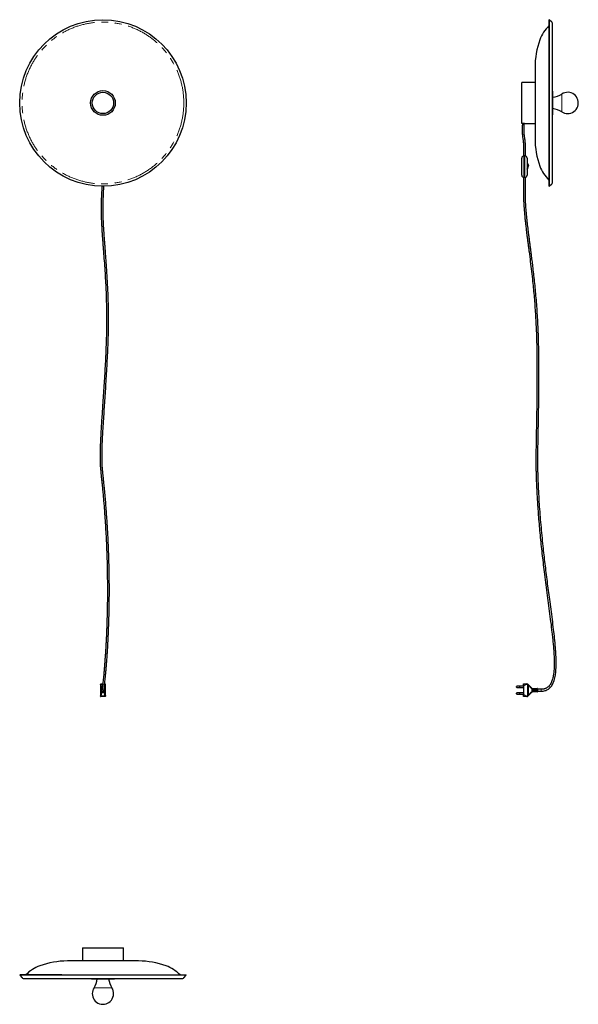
# Model space of a CAD drawing. Header units: millimetres. Extents: x 768 to 2337, y 1067 to 3834.
import ezdxf

# ---------------------------------------------------------------- set-up
doc = ezdxf.new("R2010")
doc.units = ezdxf.units.MM
doc.header["$LTSCALE"] = 15
doc.linetypes.add('PHANTOM', pattern=[12.7, 6.35, -1.27, 1.27, -1.27, 1.27, -1.27])

msp = doc.modelspace()

# ---------------------------------------------------------------- linework, layer by layer
at = {"color": 7, "linetype": 'Continuous', "lineweight": 25}
for p, q in [((2255.6, 3833.8), (2254.7, 3832.7)), ((2254.7, 3832.7), (2254.7, 3802.1)), ((2263.4, 3827.1), (2255.6, 3833.8)), ((2255.6, 3833.8), (2255.6, 3803.1)), ((2264.8, 3375.5), (2264.8, 3824)), ((2254.7, 3802.1), (2254.7, 3366.9)), ((2255.6, 3803.1), (2255.6, 3365.8)), ((2215.8, 3699.8), (2215.8, 3686.7)), ((2215.8, 3686.7), (2215.8, 3499.8)), ((2215.8, 3657.3), (2179, 3657.3)), ((2179, 3542.4), (2179, 3657.3)), ((2266, 3624.3), (2266, 3630.2)), ((2266, 3569.3), (2266, 3624.3)), ((2183, 3542.4), (2179, 3542.4)), ((2180.2, 3542.4), (2180.2, 3541.8)), ((2185.7, 3541.8), (2185.7, 3542.3)), ((2186, 3542.3), (2215.8, 3542.3)), ((2178.5, 3396.8), (2178.5, 3444.8)), ((2183.2, 3450.8), (2183.2, 3450.7)), ((2184.5, 3450.8), (2185.5, 3450.8)), ((2185.5, 3444.3), (2185.5, 3450.8)), ((2185.5, 3397.3), (2185.5, 3444.3)), ((2187.5, 3450.8), (2186.5, 3450.8)), ((2186.5, 3450.8), (2186.5, 3444.3)), ((2186.5, 3444.3), (2186.5, 3397.3)), ((2188.7, 3450.7), (2188.7, 3450.8)), ((2193.5, 3444.8), (2193.5, 3396.8)), ((2194.3, 3428.8), (2193.5, 3428.8)), ((2195.3, 3418.4), (2194.9, 3417.3)), ((2196.7, 3422.5), (2195.3, 3418.4)), ((2183.2, 3390.9), (2183.2, 3390.8)), ((2184.5, 3390.8), (2185.5, 3390.8)), ((2185.5, 3390.8), (2185.5, 3397.3)), ((2186.5, 3397.3), (2186.5, 3390.8)), ((2187.5, 3390.8), (2186.5, 3390.8)), ((2188.7, 3390.8), (2188.7, 3390.9)), ((2254.7, 3366.9), (2255.6, 3365.8)), ((2255.6, 3365.8), (2263.4, 3372.5)), ((994.6, 1965.7), (994.6, 1966.3)), ((994.6, 1965.7), (994.6, 1933.9)), ((994.7, 1965.1), (994.6, 1965.7)), ((995.6, 1967.3), (1001, 1967.3)), ((1006.5, 1967.3), (1007.6, 1967.3)), ((1008.6, 1966.3), (1008.6, 1965.7)), ((1008.6, 1933.9), (1008.6, 1965.7)), ((2195.5, 1966.5), (2196.5, 1965.7)), ((2196.5, 1965.7), (2197.6, 1964.6)), ((2197.6, 1964.6), (2205.5, 1956.3)), ((995.6, 1945.5), (995.6, 1954)), ((996.4, 1954.8), (999.5, 1954.8)), ((1006.9, 1944.8), (996.4, 1944.8)), ((997.6, 1954.8), (997.5, 1955.6)), ((1004.3, 1949.2), (1004.4, 1949.8)), ((1005.1, 1954.8), (1006.9, 1954.8)), ((1005.8, 1955.6), (1005.7, 1954.8)), ((1007.6, 1954), (1007.6, 1945.5)), ((2164, 1959), (2164, 1959.9)), ((2164, 1958.1), (2164, 1959)), ((2164, 1940.5), (2164, 1941.4)), ((2164, 1939.6), (2164, 1940.5)), ((2173, 1960.9), (2165, 1960.9)), ((2165, 1957.1), (2173, 1957.1)), ((2173, 1942.4), (2165, 1942.4)), ((2165, 1938.6), (2173, 1938.6)), ((2183, 1961), (2173, 1961)), ((2173, 1959), (2173, 1961)), ((2173, 1957), (2173, 1959)), ((2173, 1957), (2183, 1957)), ((2183, 1942.5), (2173, 1942.5)), ((2173, 1940.5), (2173, 1942.5)), ((2173, 1938.5), (2173, 1940.5)), ((2173, 1938.5), (2183, 1938.5)), ((2183, 1962.3), (2183, 1937.3)), ((2205.5, 1943.2), (2197.6, 1935)), ((2208.5, 1952.8), (2208.5, 1946.8)), ((2209, 1952.8), (2208.5, 1952.8)), ((2208.5, 1946.8), (2209, 1946.8)), ((2209, 1946.8), (2209, 1952.8)), ((2209.1, 1954.8), (2220.6, 1954.8)), ((2220.6, 1944.8), (2209.1, 1944.8)), ((2209.5, 1952.8), (2209.5, 1946.8)), ((2210, 1952.8), (2209.5, 1952.8)), ((2209.5, 1946.8), (2210, 1946.8)), ((2210, 1946.8), (2210, 1952.8)), ((2210.5, 1952.8), (2210.5, 1946.8)), ((2211, 1952.8), (2210.5, 1952.8)), ((2210.5, 1946.8), (2211, 1946.8)), ((2211, 1946.8), (2211, 1952.8)), ((2211.5, 1952.8), (2211.5, 1946.8)), ((2212, 1952.8), (2211.5, 1952.8)), ((2211.5, 1946.8), (2212, 1946.8)), ((2212, 1946.8), (2212, 1952.8)), ((2212.5, 1952.8), (2212.5, 1946.8)), ((2213, 1952.8), (2212.5, 1952.8)), ((2212.5, 1946.8), (2213, 1946.8)), ((2213, 1946.8), (2213, 1952.8)), ((2213.5, 1952.8), (2213.5, 1946.8)), ((2214, 1952.8), (2213.5, 1952.8)), ((2213.5, 1946.8), (2214, 1946.8)), ((2214, 1946.8), (2214, 1952.8)), ((2214.5, 1952.8), (2214.5, 1946.8)), ((2215, 1952.8), (2214.5, 1952.8)), ((2214.5, 1946.8), (2215, 1946.8)), ((2215, 1946.8), (2215, 1952.8)), ((2215.5, 1952.8), (2215.5, 1946.8)), ((2216, 1952.8), (2215.5, 1952.8)), ((2215.5, 1946.8), (2216, 1946.8)), ((2216, 1946.8), (2216, 1952.8)), ((2216.5, 1952.8), (2216.5, 1946.8)), ((2217, 1952.8), (2216.5, 1952.8)), ((2216.5, 1946.8), (2217, 1946.8)), ((2217, 1946.8), (2217, 1952.8)), ((2217.5, 1952.8), (2217.5, 1946.8)), ((2218, 1952.8), (2217.5, 1952.8)), ((2217.5, 1946.8), (2218, 1946.8)), ((2218, 1946.8), (2218, 1952.8)), ((2219, 1952.8), (2218.5, 1952.8)), ((2218.5, 1952.8), (2218.5, 1946.8)), ((2218.5, 1946.8), (2219, 1946.8)), ((2219, 1946.8), (2219, 1952.8)), ((2220.3, 1953.8), (2220.3, 1945.8)), ((2220.6, 1954.8), (2221.9, 1954.8)), ((2221.9, 1944.8), (2220.6, 1944.8)), ((2221.9, 1954.8), (2222.2, 1954.8)), ((2222.2, 1944.8), (2221.9, 1944.8)), ((2223, 1954), (2223, 1945.5)), ((2233, 1952.5), (2223, 1952.5)), ((2223, 1947), (2233, 1947)), ((994.6, 1933.3), (994.6, 1933.9)), ((1007.6, 1932.3), (995.6, 1932.3)), ((1008.6, 1934.5), (1008.6, 1933.9)), ((1008.6, 1933.9), (1008.6, 1933.3)), ((2196.5, 1933.8), (2195.5, 1933.1)), ((2197.6, 1935), (2196.5, 1933.8)), ((944.1, 1225.8), (944.1, 1189)), ((944.1, 1225.8), (1059.1, 1225.8)), ((1059.1, 1189), (1059.1, 1225.8)), ((952.1, 1189), (901.6, 1189)), ((1101.6, 1189), (952.1, 1189)), ((768.8, 1150.1), (767.6, 1149.2)), ((767.6, 1149.2), (774.4, 1141.4)), ((885.8, 1149.2), (767.6, 1149.2)), ((886.4, 1150.1), (768.8, 1150.1)), ((777.4, 1140), (1225.9, 1140)), ((1235.6, 1149.2), (885.8, 1149.2)), ((971.2, 1138.8), (983.6, 1138.8)), ((983.6, 1138.8), (1032.1, 1138.8)), ((1228.9, 1141.4), (1235.6, 1149.2)), ((1235.6, 1149.2), (1234.5, 1150.1))]:
    msp.add_line(p, q, dxfattribs=at)
at = {"color": 7, "linetype": 'PHANTOM', "lineweight": 18}
for p, q in [((2254.6, 3816.4), (2254.6, 3788)), ((2254.6, 3788), (2254.6, 3383.2)), ((2291, 3620.6), (2291, 3624.8)), ((2291, 3574.7), (2291, 3620.6)), ((2180.2, 3541.8), (2185.7, 3541.8)), ((2185.5, 3450.8), (2186.5, 3450.8)), ((2183.2, 3390.8), (2184.5, 3390.8)), ((2185.5, 3390.8), (2186.5, 3390.8)), ((2187.5, 3390.8), (2188.7, 3390.8)), ((995.6, 1967.3), (995.6, 1966.5)), ((995.6, 1966.5), (995.7, 1965.7)), ((1000.8, 1965.7), (995.7, 1965.7)), ((1007.6, 1965.7), (1006.4, 1965.7)), ((1007.6, 1966.5), (1007.6, 1967.3)), ((1007.6, 1965.7), (1007.6, 1966.5)), ((1008.6, 1965.7), (1008.6, 1965.1)), ((2195.5, 1966.5), (2195, 1965.7)), ((2195, 1965.7), (2195, 1933.9)), ((2195.9, 1965.1), (2195, 1965.7)), ((2197.4, 1963.9), (2195.9, 1965.1)), ((995.2, 1963.9), (995.2, 1935.7)), ((996.4, 1954), (995.6, 1954)), ((995.6, 1945.5), (996.4, 1945.5)), ((996.4, 1954), (996.4, 1954.8)), ((996.4, 1954), (996.4, 1945.5)), ((999.4, 1954), (996.4, 1954)), ((996.4, 1944.8), (996.4, 1945.5)), ((996.4, 1945.5), (1006.9, 1945.5)), ((998.5, 1956.3), (999.7, 1956.3)), ((1004.8, 1943.2), (998.5, 1943.2)), ((998.6, 1955.1), (998.6, 1954.8)), ((998.6, 1944.8), (998.6, 1944.5)), ((1004.6, 1944.5), (1004.6, 1944.8)), ((1006.9, 1954), (1005, 1954)), ((1006.9, 1954), (1006.9, 1954.8)), ((1006.9, 1945.5), (1006.9, 1954)), ((1006.9, 1954), (1007.6, 1954)), ((1006.9, 1944.8), (1006.9, 1945.5)), ((1007.6, 1945.5), (1006.9, 1945.5)), ((1008.1, 1963.9), (1008.1, 1935.7)), ((2165, 1960.9), (2165, 1959)), ((2165, 1959), (2165, 1957.1)), ((2165, 1942.4), (2165, 1940.5)), ((2165, 1940.5), (2165, 1938.6)), ((2197.4, 1963.9), (2197.4, 1935.7)), ((2204.9, 1955.6), (2197.4, 1963.9)), ((2197.4, 1935.7), (2204.9, 1943.9)), ((2207.4, 1955.1), (2207, 1954.2)), ((2207, 1954.2), (2207, 1945.4)), ((2207, 1945.4), (2207.4, 1944.5)), ((2209.1, 1954.8), (2209.1, 1953.8)), ((2220.3, 1953.8), (2209.1, 1953.8)), ((2209.1, 1945.8), (2220.3, 1945.8)), ((2209.1, 1945.8), (2209.1, 1944.8)), ((2221.3, 1954), (2220.3, 1954)), ((2220.3, 1945.5), (2221.3, 1945.5)), ((2221.3, 1954), (2221.9, 1954)), ((2221.3, 1945.5), (2221.3, 1954)), ((2221.9, 1945.5), (2221.3, 1945.5)), ((2221.9, 1954.8), (2221.9, 1954)), ((2221.9, 1954), (2221.9, 1945.5)), ((2222.2, 1954), (2221.9, 1954)), ((2221.9, 1945.5), (2221.9, 1944.8)), ((2221.9, 1945.5), (2222.2, 1945.5)), ((2222.2, 1954.8), (2222.2, 1954)), ((2222.2, 1945.5), (2222.2, 1954)), ((2223, 1954), (2222.2, 1954)), ((2222.2, 1945.5), (2222.2, 1944.8)), ((2222.2, 1945.5), (2223, 1945.5)), ((2233, 1952.5), (2233, 1947)), ((994.6, 1933.9), (994.7, 1934.5)), ((995.7, 1933.8), (995.6, 1933.1)), ((995.6, 1933.1), (995.6, 1932.3)), ((995.7, 1933.8), (1007.6, 1933.8)), ((1007.6, 1933.1), (1007.6, 1933.8)), ((1007.6, 1932.3), (1007.6, 1933.1)), ((2195, 1933.9), (2195.9, 1934.5)), ((2195, 1933.9), (2195.5, 1933.1)), ((2195.9, 1934.5), (2197.4, 1935.7)), ((894.4, 1150.2), (785.1, 1150.2)), ((1218.2, 1150.2), (894.4, 1150.2)), ((976.6, 1113.8), (987.7, 1113.8)), ((987.7, 1113.8), (1026.7, 1113.8))]:
    msp.add_line(p, q, dxfattribs=at)
at = {"color": 7, "linetype": 'PHANTOM', "lineweight": 18, "flags": 128}
for points in [[(2197.6, 1964.6), (2197.6, 1964.5), (2197.6, 1964.5), (2197.6, 1964.4), (2197.6, 1964.3), (2197.6, 1964.2), (2197.5, 1964.1), (2197.4, 1964), (2197.4, 1963.9)], [(2197.4, 1935.7), (2197.4, 1935.6), (2197.5, 1935.5), (2197.6, 1935.4), (2197.6, 1935.3), (2197.6, 1935.2), (2197.6, 1935.1), (2197.6, 1935), (2197.6, 1935)]]:
    msp.add_lwpolyline(points, dxfattribs=at)
at = {"color": 7, "linetype": 'Continuous', "lineweight": 25}
for radius in [234, 34.7, 30]:
    msp.add_circle((1001.6, 3599.8), radius, dxfattribs=at)
at = {"color": 7, "linetype": 'PHANTOM', "lineweight": 18}
msp.add_circle((1001.6, 3599.8), 227.3, dxfattribs=at)
at = {"color": 7, "linetype": 'Continuous', "lineweight": 25}
for centre, radius, start, end in [((2260.8, 3824), 4, 0, 49), ((2328.1, 3741.4), 105, 134.4221, 159.9877), ((2442.3, 3699.8), 226.5, 159.9877, 180), ((2261.7, 3630.2), 4.3, 0, 44.5389), ((2259.5, 3672.7), 57.3, 276.5126, 303.3518), ((2307.5, 3599.8), 30, 270, 123.3518), ((2261.7, 3569.3), 4.3, 315.4611, 0), ((2259.5, 3526.9), 57.3, 56.6482, 83.4874), ((2307.5, 3599.8), 30, 236.6482, 270), ((2442.3, 3499.8), 226.5, 180, 200.0123), ((2184.5, 3444.8), 6, 90, 180), ((2187.5, 3444.8), 6, 0, 90), ((2328.1, 3458.2), 105, 200.0123, 225.5779), ((2184.5, 3396.8), 6, 180, 270), ((2187.5, 3396.8), 6, 270, 0), ((2260.8, 3375.5), 4, 311, 0), ((2192.9, 1962.3), 5, 57.807, 90), ((996.4, 1954), 0.75, 90, 180), ((996.4, 1945.5), 0.75, 180, 270), ((1001.6, 1949.8), 2.75, 163.7138, 343.7475), ((1006.9, 1954), 0.75, 0, 90), ((1006.9, 1945.5), 0.75, 270, 0), ((2165, 1959.9), 1, 90, 180), ((2165, 1958.1), 1, 180, 270), ((2165, 1941.4), 1, 90, 180), ((2165, 1939.6), 1, 180, 270), ((2209.1, 1959.8), 5, 249.1954, 270), ((2209.1, 1939.8), 5, 90, 110.8046), ((2222.2, 1954), 0.75, 0, 90), ((2222.2, 1945.5), 0.75, 270, 0), ((2192.9, 1937.3), 5, 270, 302.193), ((860.1, 1076.7), 105, 110.0123, 135.5779), ((901.6, 962.5), 226.5, 90, 110.0123), ((1101.6, 962.5), 226.5, 69.9877, 90), ((1143.2, 1076.7), 105, 44.4221, 69.9877), ((777.4, 1144), 4, 221, 270), ((971.2, 1143.1), 4.3, 225.4611, 270), ((928.7, 1145.3), 57.3, 326.6482, 353.4874), ((1074.6, 1145.3), 57.3, 186.5126, 213.3518), ((1032.1, 1143.1), 4.3, 270, 314.5389), ((1225.9, 1144), 4, 270, 319), ((1001.6, 1097.3), 30, 146.6482, 180), ((1001.6, 1097.3), 30, 180, 33.3518)]:
    msp.add_arc(centre, radius, start, end, dxfattribs=at)
at = {"color": 7, "linetype": 'PHANTOM', "lineweight": 18}
for centre, radius, start, end in [((995.6, 1965.6), 0.933, 85.6372, 174.8426), ((995.7, 1964.7), 1.05, 90.4367, 159.9454), ((996.4, 1963.3), 1.35, 103.5361, 152.7185), ((1006.9, 1963.3), 1.35, 27.2815, 76.4639), ((1007.7, 1965.6), 0.933, 5.1574, 94.3628), ((1007.6, 1964.7), 1.05, 20.0546, 89.5633), ((2192.9, 1962.3), 4, 57.807, 90), ((2194.9, 1966.4), 1.67, 307.2479, 337.6091), ((998.5, 1955.3), 0.976, 86.4439, 163.2456), ((998.5, 1944.2), 0.976, 196.7544, 273.5561), ((998.6, 1954.1), 1.02, 89.4868, 137.0105), ((998.6, 1945.5), 1.03, 223.0675, 270.4352), ((1004.7, 1945.5), 1.02, 269.4868, 317.0105), ((1004.8, 1944.2), 0.976, 266.4439, 343.2456), ((1004.7, 1954.1), 0.992, 42.6807, 64.9506), ((1005, 1955.5), 0.797, 12.3427, 70.1088), ((2202.8, 1958.1), 3.24, 309.9531, 326.4473), ((2202.8, 1941.5), 3.24, 33.5527, 50.0469), ((2209.1, 1959.8), 6, 249.1954, 270), ((2209.1, 1939.8), 6, 90, 110.8046), ((2222, 1954.1), 0.705, 94.4019, 183.8113), ((2222, 1945.5), 0.705, 176.1887, 265.5981), ((995.6, 1934), 0.933, 185.1574, 274.3628), ((995.7, 1934.9), 1.05, 200.0546, 269.5633), ((996.4, 1936.3), 1.35, 207.2815, 256.4639), ((1006.9, 1936.3), 1.35, 283.5361, 332.7185), ((1007.6, 1934.9), 1.05, 270.4367, 339.9454), ((1007.7, 1934), 0.933, 265.6372, 354.8426), ((2192.9, 1937.3), 4, 270, 302.193), ((2194.9, 1933.2), 1.67, 22.3909, 52.7521)]:
    msp.add_arc(centre, radius, start, end, dxfattribs=at)
for centre, major_axis, ratio, start_param, end_param in [((999.6, 1965.8), (5, 0), 0.833333, 3.331344, 3.63155), ((999.6, 1966.5), (0, 4.17), 0.96, 1.760548, 2.060754), ((977.1, 1954), (0, 22.4), 0.96, 4.814765, 5.202346), ((1026.1, 1954), (0, 22.4), 0.96, 1.080839, 1.23796), ((1003.6, 1966.5), (0, 4.17), 0.96, 4.222432, 4.522637), ((1003.6, 1965.8), (5, 0), 0.833333, 5.793228, 6.093434), ((977.1, 1953.3), (0, 22.4), 0.915349, 4.814765, 5.202346), ((977.1, 1946.2), (0, 22.4), 0.915349, 4.222432, 4.610013), ((977.1, 1945.5), (0, 22.4), 0.96, 4.222432, 4.610013), ((1026.1, 1945.5), (0, 22.4), 0.96, 1.673172, 2.060754), ((1026.1, 1953.3), (0, 22.4), 0.915349, 1.080839, 1.468421), ((1026.1, 1946.2), (0, 22.4), 0.915349, 1.673172, 2.060754), ((999.6, 1933.7), (5, 0), 0.833333, 2.651635, 2.951841), ((999.6, 1933), (0, 4.17), 0.96, 1.080839, 1.381045), ((1003.6, 1933), (0, 4.17), 0.96, 4.902141, 5.202346), ((1003.6, 1933.7), (5, 0), 0.833333, 0.189752, 0.489957)]:
    msp.add_ellipse(centre, major_axis=major_axis, ratio=ratio, start_param=start_param, end_param=end_param, dxfattribs=at)
at = {"color": 7, "linetype": 'Continuous', "lineweight": 25}
for centre, start_param, end_param in [((2219.8, 1953.8), 4.712389, 4.965069), ((2219.8, 1945.8), 4.459709, 4.712389)]:
    msp.add_ellipse(centre, major_axis=(0, 1), ratio=0.57735, start_param=start_param, end_param=end_param, dxfattribs=at)
for points, knots in [([(2180.2, 3541.8), (2180.2, 3539.6), (2180.2, 3535.8), (2180.1, 3530.8), (2180, 3527), (2179.9, 3524.1), (2179.9, 3521.1), (2179.9, 3517.4), (2180.1, 3513), (2180.5, 3508.5), (2181.1, 3504.3), (2181.6, 3500.4), (2182.1, 3496.3), (2182.7, 3491.9), (2183.2, 3487), (2183.5, 3482.4), (2183.7, 3478.1), (2183.8, 3474.6), (2183.7, 3471.8), (2183.7, 3469.7), (2183.6, 3467.4), (2183.5, 3465.3), (2183.5, 3463.4), (2183.4, 3461.5), (2183.4, 3459.3), (2183.3, 3456.8), (2183.3, 3453.9), (2183.3, 3451.9), (2183.2, 3450.8)], [0, 0, 0, 0, 0.071279, 0.124397, 0.164742, 0.195736, 0.219824, 0.266143, 0.316959, 0.364853, 0.413301, 0.455492, 0.496313, 0.54775, 0.604578, 0.655562, 0.700851, 0.745471, 0.769668, 0.793414, 0.816843, 0.843676, 0.861262, 0.881646, 0.905195, 0.932369, 0.963738, 1, 1, 1, 1]), ([(2186, 3542.3), (2186, 3542.3), (2186, 3542.3), (2185.7, 3542.3), (2185.2, 3542.3), (2184.3, 3542.4), (2183.5, 3542.4), (2183.1, 3542.4), (2183, 3542.4)], [0, 0, 0, 0, 0.073693, 0.288035, 0.502485, 0.717189, 0.931898, 1, 1, 1, 1]), ([(2188.7, 3450.8), (2188.8, 3453.4), (2188.8, 3457.7), (2189, 3463.6), (2189.1, 3468.3), (2189.3, 3472.6), (2189.2, 3477.2), (2189, 3482.6), (2188.6, 3488.7), (2187.9, 3495.2), (2187, 3501.8), (2186.1, 3508.4), (2185.5, 3513.7), (2185.4, 3517.7), (2185.4, 3520.6), (2185.4, 3523.3), (2185.5, 3525.9), (2185.6, 3528.7), (2185.6, 3532.2), (2185.7, 3536.6), (2185.7, 3539.9), (2185.7, 3541.8)], [0, 0, 0, 0, 0.084485, 0.142647, 0.19241, 0.239946, 0.284223, 0.345195, 0.415433, 0.485101, 0.561342, 0.634734, 0.703614, 0.736552, 0.767863, 0.799535, 0.823585, 0.853661, 0.891381, 0.939075, 1, 1, 1, 1]), ([(2193.5, 3413.5), (2193.6, 3413.6), (2193.8, 3413.8), (2194, 3414.2), (2194.1, 3414.5), (2194.2, 3414.7), (2194.2, 3414.8), (2194.2, 3414.9), (2194.2, 3414.9), (2194.2, 3414.9), (2194.2, 3414.9), (2194.2, 3414.9), (2194.2, 3414.9), (2194.2, 3414.9), (2194.2, 3414.9), (2194.2, 3414.9)], [0, 0, 0, 0, 0.250312, 0.472098, 0.641128, 0.753286, 0.811124, 0.82403, 0.828003, 0.831015, 0.834971, 0.842313, 0.862306, 0.975149, 1, 1, 1, 1]), ([(2194.9, 3417.3), (2194.9, 3417.3), (2194.8, 3417), (2194.6, 3416.4), (2194.5, 3415.9), (2194.4, 3415.4), (2194.3, 3415.1), (2194.2, 3414.9), (2194.2, 3414.9), (2194.2, 3414.9)], [0, 0, 0, 0, 0.016706, 0.279034, 0.502411, 0.529155, 0.762915, 0.989694, 1, 1, 1, 1]), ([(2197.2, 3425.3), (2197.2, 3425.3), (2197.2, 3425.3), (2197.2, 3425.3), (2197.2, 3425.3), (2197.2, 3425.4), (2197.2, 3425.4), (2197.3, 3425.4), (2197.3, 3425.5), (2197.3, 3425.6), (2197.3, 3425.9), (2197.2, 3426.5), (2197, 3427.2), (2196.5, 3427.9), (2195.8, 3428.4), (2195, 3428.7), (2194.5, 3428.7), (2194.3, 3428.7)], [0, 0, 0, 0, 0.019223, 0.054233, 0.075283, 0.07955, 0.081553, 0.083991, 0.090893, 0.12032, 0.166131, 0.25785, 0.417839, 0.562908, 0.711794, 0.874971, 1, 1, 1, 1]), ([(2197.2, 3425.3), (2197.2, 3425.3), (2197.2, 3425.4), (2197.2, 3425), (2197.1, 3424.3), (2196.9, 3423.5), (2196.8, 3422.9), (2196.7, 3422.5)], [0, 0, 0, 0, 0.180887, 0.370709, 0.571467, 0.784025, 1, 1, 1, 1]), ([(2183.2, 3390.8), (2183.2, 3387.7), (2183.2, 3381.9), (2183.2, 3373.6), (2183.2, 3366.2), (2183.3, 3359.5), (2183.3, 3352.9), (2183.3, 3346.3), (2183.4, 3339.7), (2183.6, 3332.2), (2183.9, 3323.6), (2184.4, 3313.8), (2185.1, 3302.3), (2186.2, 3289.3), (2187.5, 3274.9), (2189, 3261.4), (2190.5, 3248.8), (2191.9, 3237.2), (2193.3, 3226), (2194.7, 3215.1), (2196.2, 3203.9), (2197.7, 3192.7), (2199.9, 3176.1), (2202.7, 3154), (2206.1, 3126.3), (2209, 3100.2), (2211.5, 3075.9), (2213.5, 3053.3), (2215.4, 3030.3), (2217, 3006.9), (2218.3, 2983.2), (2219.4, 2958.9), (2220.2, 2934), (2220.8, 2908.3), (2221.2, 2881.7), (2221.4, 2854.4), (2221.4, 2826.7), (2221.2, 2798.9), (2221, 2771.2), (2220.6, 2745.8), (2220.2, 2722.7), (2219.9, 2701.6), (2219.5, 2680.7), (2219.1, 2661.8), (2218.8, 2645.1), (2218.6, 2630.8), (2218.5, 2617.5), (2218.4, 2604.8), (2218.3, 2592.7), (2218.4, 2581), (2218.5, 2569.9), (2218.8, 2558.9), (2219.1, 2547.7), (2219.5, 2535.7), (2220.2, 2521.2), (2221, 2504.1), (2222.1, 2484.3), (2223.5, 2463.6), (2225.7, 2432.6), (2229.3, 2391.5), (2234.6, 2340.4), (2239.8, 2296.6), (2244.4, 2260.1), (2248.2, 2230.8), (2252.1, 2201.5), (2256, 2172.1), (2259.9, 2142.2), (2262.9, 2116.9), (2265.2, 2096.4), (2266.7, 2080.9), (2268, 2065.3), (2269.1, 2049.7), (2269.7, 2034.4), (2269.7, 2022), (2269.4, 2012.4), (2269, 2005.7), (2268.4, 1999.3), (2267.6, 1993.3), (2266.6, 1987.2), (2265.2, 1981.4), (2263.5, 1976), (2261.4, 1970.9), (2258.8, 1966.1), (2255.4, 1961.6), (2251.9, 1958.4), (2248.8, 1956.3), (2246.2, 1955), (2243.3, 1953.9), (2240.1, 1953.1), (2236.7, 1952.6), (2234.3, 1952.6), (2233, 1952.5)], [0, 0, 0, 0, 0.006288, 0.011913, 0.016962, 0.021518, 0.025657, 0.030563, 0.035016, 0.039144, 0.046052, 0.052711, 0.059185, 0.069623, 0.079519, 0.088838, 0.097531, 0.105549, 0.112837, 0.120585, 0.128264, 0.136006, 0.143809, 0.162627, 0.181773, 0.201247, 0.216461, 0.231953, 0.247717, 0.263745, 0.280019, 0.296519, 0.313442, 0.331091, 0.349344, 0.368057, 0.38706, 0.406174, 0.42521, 0.443934, 0.458264, 0.472766, 0.487188, 0.501206, 0.511683, 0.521484, 0.530561, 0.538913, 0.547452, 0.555321, 0.562894, 0.57031, 0.577899, 0.586085, 0.594945, 0.607827, 0.621431, 0.635771, 0.650402, 0.685373, 0.720511, 0.755734, 0.775831, 0.795931, 0.816156, 0.836401, 0.856901, 0.877956, 0.888581, 0.89924, 0.909972, 0.920685, 0.931257, 0.941467, 0.946282, 0.950886, 0.955273, 0.959438, 0.9635, 0.967985, 0.971588, 0.975322, 0.979131, 0.982989, 0.986844, 0.988784, 0.990774, 0.992849, 0.995052, 0.997422, 1, 1, 1, 1]), ([(2233, 1947), (2235, 1947.1), (2238.9, 1947.2), (2244.4, 1948.4), (2249.3, 1950.3), (2253.7, 1952.8), (2257.8, 1956.1), (2261.4, 1960.2), (2264.5, 1965), (2267.4, 1970.8), (2269.8, 1977.5), (2271.7, 1984.8), (2273, 1991.8), (2273.9, 1998.4), (2274.4, 2004.3), (2274.8, 2009.5), (2275, 2015.1), (2275.2, 2021.6), (2275.2, 2029.7), (2275, 2038.7), (2274.6, 2048.6), (2274, 2059.2), (2272.8, 2075), (2270.9, 2095.5), (2267.9, 2121.8), (2264.6, 2148.9), (2260.9, 2177.1), (2256.2, 2212.6), (2250.5, 2255.2), (2244.3, 2305), (2239.4, 2348), (2235.6, 2384.4), (2232.9, 2414.1), (2230.4, 2443.6), (2228.3, 2472.7), (2226.9, 2496.4), (2226, 2514.4), (2225.4, 2526.9), (2225, 2538.4), (2224.6, 2549.1), (2224.3, 2559.4), (2224, 2569.5), (2223.9, 2580.1), (2223.8, 2591.7), (2223.9, 2604.4), (2224, 2618.2), (2224.1, 2632.8), (2224.4, 2648.3), (2224.7, 2664.5), (2225, 2681.7), (2225.4, 2702), (2225.8, 2725.3), (2226.2, 2751.3), (2226.5, 2777.5), (2226.8, 2805.1), (2226.9, 2833.7), (2226.8, 2863.4), (2226.6, 2892.7), (2226.1, 2921.5), (2225.3, 2949.8), (2224.2, 2977), (2222.7, 3003.1), (2221.1, 3028), (2219.1, 3052), (2217, 3075.3), (2214.8, 3097.9), (2212.3, 3119.9), (2210.3, 3137), (2208.8, 3149.4), (2207.8, 3157.5), (2206.7, 3165.7), (2205.6, 3174.5), (2204.4, 3184.1), (2203, 3194.6), (2201.5, 3205.9), (2199.9, 3218.1), (2198.1, 3232.2), (2196.1, 3248.4), (2193.9, 3266.7), (2192, 3285.9), (2190.7, 3301.4), (2189.9, 3313), (2189.5, 3320.3), (2189.2, 3327.8), (2189, 3335.6), (2188.9, 3342.9), (2188.8, 3349.8), (2188.8, 3356.4), (2188.7, 3363.6), (2188.7, 3371.8), (2188.7, 3380.9), (2188.7, 3387.4), (2188.7, 3390.8)], [0, 0, 0, 0, 0.0041181, 0.0078615, 0.0113371, 0.0147685, 0.018284, 0.0219524, 0.0258455, 0.0300297, 0.0352298, 0.0404317, 0.0453443, 0.0498802, 0.0539576, 0.057506, 0.0604999, 0.0654133, 0.0709077, 0.0770138, 0.08376, 0.0911335, 0.0986526, 0.1161826, 0.1331589, 0.152554, 0.1719037, 0.1911655, 0.2253869, 0.2594592, 0.293439, 0.3137524, 0.33406, 0.3542894, 0.3741941, 0.3936748, 0.4027649, 0.4112411, 0.419124, 0.4264334, 0.4332735, 0.4400979, 0.4472468, 0.4549119, 0.463668, 0.4730832, 0.4830779, 0.4935167, 0.5045362, 0.5162662, 0.5285331, 0.5459857, 0.5638079, 0.581722, 0.5994855, 0.6201673, 0.6401981, 0.6600861, 0.6797801, 0.6990644, 0.717734, 0.7352841, 0.7522303, 0.7686054, 0.7844952, 0.7999319, 0.8149285, 0.8294974, 0.8350952, 0.8406308, 0.8461111, 0.8520325, 0.8586825, 0.8658749, 0.8736723, 0.8820234, 0.8908774, 0.9027964, 0.9153609, 0.928497, 0.9421505, 0.9470758, 0.9520639, 0.9571198, 0.9623472, 0.9679859, 0.9720334, 0.9764632, 0.9813698, 0.9868542, 0.9930255, 1, 1, 1, 1]), ([(998.6, 3365.9), (998.5, 3363.8), (998.4, 3359.7), (998.1, 3353.3), (997.8, 3346.8), (997.5, 3340.3), (997.1, 3332.8), (996.7, 3324.2), (996.4, 3314.5), (996.3, 3303.1), (996.4, 3290.2), (996.9, 3275.9), (997.5, 3262.4), (998.2, 3249.9), (998.9, 3238.3), (999.7, 3227.2), (1000.5, 3216.3), (1001.3, 3205.2), (1002.2, 3194.1), (1003.4, 3177.7), (1005.1, 3155.9), (1007.1, 3128.4), (1008.7, 3101.5), (1010, 3074.9), (1011, 3048.8), (1011.6, 3022.2), (1011.9, 2995), (1011.7, 2967.2), (1011.1, 2940.1), (1010.2, 2913.4), (1009.1, 2887.2), (1007.7, 2860.4), (1006.1, 2833.1), (1004.4, 2805.5), (1002.6, 2778.1), (1001, 2752.9), (999.4, 2730), (998, 2709.2), (996.7, 2688.4), (995.6, 2669.4), (994.7, 2652.5), (994.1, 2637.8), (993.7, 2624.1), (993.5, 2611.5), (993.5, 2600), (993.8, 2589.4), (994.2, 2579.4), (994.9, 2569.8), (995.8, 2560.3), (996.8, 2550.7), (997.9, 2540.6), (999.1, 2528.9), (1000.5, 2515.5), (1001.9, 2500.4), (1003.3, 2484.7), (1004.6, 2468.4), (1006.8, 2440.5), (1009.4, 2401.2), (1011.9, 2350.7), (1013.2, 2308.7), (1013.8, 2275.4), (1014.1, 2250.6), (1014.2, 2225.8), (1014, 2200.9), (1013.6, 2175.9), (1013, 2150.5), (1012.3, 2128.9), (1011.6, 2111.1), (1011, 2097.6), (1010.3, 2084.2), (1009.6, 2071.1), (1008.8, 2058.5), (1008, 2046.5), (1007.3, 2037.2), (1006.9, 2030.7), (1006.6, 2027), (1006.3, 2024), (1006.1, 2021.3), (1005.9, 2018.2), (1005.6, 2014.3), (1005.1, 2009.3), (1004.6, 2003.3), (1004, 1996.4), (1003.3, 1988.8), (1002.4, 1980.6), (1001.7, 1973.6), (1001.1, 1968.2), (1000.7, 1964.3), (1000.2, 1960.6), (999.8, 1957.3), (999.5, 1954.4), (999.2, 1952.5), (999.1, 1951.3), (999, 1950.7), (999, 1950.6), (999, 1950.6)], [0, 0, 0, 0, 0.004367, 0.008525, 0.013455, 0.017934, 0.022088, 0.029043, 0.035752, 0.042277, 0.052799, 0.062782, 0.072191, 0.08098, 0.089099, 0.096495, 0.104328, 0.11204, 0.119813, 0.127647, 0.146536, 0.16575, 0.185282, 0.203102, 0.221296, 0.239857, 0.258765, 0.277994, 0.297646, 0.315245, 0.333469, 0.352181, 0.371216, 0.390402, 0.409557, 0.428461, 0.442808, 0.457337, 0.471885, 0.486158, 0.496949, 0.507153, 0.51665, 0.525429, 0.533357, 0.540639, 0.547516, 0.554183, 0.560718, 0.567318, 0.574291, 0.581788, 0.591832, 0.602337, 0.613311, 0.624768, 0.636509, 0.671616, 0.706887, 0.742242, 0.75954, 0.77684, 0.794168, 0.81159, 0.829023, 0.84665, 0.864983, 0.874355, 0.883817, 0.893284, 0.902444, 0.911231, 0.91962, 0.927574, 0.930597, 0.933145, 0.935234, 0.936887, 0.938847, 0.941608, 0.945119, 0.949311, 0.95413, 0.959575, 0.96549, 0.971695, 0.974858, 0.978045, 0.981263, 0.984542, 0.987947, 0.991589, 0.994228, 0.997101, 1, 1, 1, 1]), ([(1004.3, 1949), (1004.3, 1949.1), (1004.3, 1949.2), (1004.4, 1950.1), (1004.6, 1951.3), (1004.8, 1953), (1005.1, 1954.9), (1005.4, 1957.2), (1005.7, 1959.7), (1006.1, 1963.4), (1006.7, 1968.4), (1007.4, 1975.2), (1008.1, 1982.4), (1008.9, 1989.8), (1009.5, 1996.9), (1010.1, 2003.4), (1010.6, 2009.1), (1011.1, 2014.1), (1011.4, 2018.5), (1011.7, 2022.6), (1012.1, 2027.3), (1012.6, 2033.3), (1013.1, 2041.2), (1013.8, 2050.3), (1014.4, 2060.4), (1015.1, 2071.1), (1016, 2086.7), (1016.9, 2106.8), (1018, 2132.8), (1018.8, 2159.9), (1019.3, 2188.1), (1019.7, 2223.3), (1019.6, 2265.5), (1018.6, 2314.8), (1017.1, 2354.6), (1015.7, 2385), (1014.5, 2406), (1013.2, 2427), (1011.7, 2447.8), (1010.2, 2468.4), (1008.5, 2488.7), (1006.9, 2506.3), (1005.4, 2521.1), (1004.2, 2533), (1003.1, 2544), (1002, 2554.4), (1000.9, 2564.4), (1000, 2574.6), (999.4, 2585.4), (999.1, 2597.2), (999, 2610.1), (999.2, 2624.1), (999.6, 2638.9), (1000.3, 2654.5), (1001.2, 2670.9), (1002.2, 2688.2), (1003.5, 2708.6), (1005, 2731.8), (1006.8, 2757.7), (1008.5, 2783.6), (1010.3, 2810.9), (1012, 2839.1), (1013.6, 2868.4), (1015, 2897.3), (1016.2, 2925.8), (1017, 2953.7), (1017.3, 2980.5), (1017.3, 3006.2), (1017, 3030.8), (1016.3, 3054.5), (1015.4, 3077.5), (1014.3, 3099.8), (1013, 3121.5), (1011.9, 3138.4), (1011, 3150.7), (1010.4, 3158.7), (1009.8, 3166.9), (1009.1, 3175.7), (1008.4, 3185.3), (1007.6, 3195.8), (1006.7, 3207.1), (1005.8, 3219.2), (1004.8, 3233.3), (1003.7, 3249.4), (1002.7, 3267.5), (1002, 3286.6), (1001.8, 3301.9), (1001.9, 3313.4), (1002.1, 3320.6), (1002.4, 3328), (1002.7, 3335.8), (1003.1, 3343.1), (1003.5, 3350), (1003.8, 3356.5), (1004, 3361.9), (1004, 3365.1), (1004.1, 3365.8)], [0, 0, 0, 0, 0.0033701, 0.0064317, 0.0092549, 0.0119035, 0.014433, 0.0168887, 0.0193057, 0.0217092, 0.0265309, 0.0314148, 0.0369213, 0.0422447, 0.0472417, 0.0518024, 0.0558325, 0.0592177, 0.0622679, 0.0650582, 0.0675869, 0.0721776, 0.0776075, 0.0839271, 0.0911594, 0.0986876, 0.1062097, 0.1237547, 0.1408089, 0.1607359, 0.1804903, 0.199932, 0.2344887, 0.2688623, 0.3031411, 0.317793, 0.3324436, 0.3470694, 0.3616213, 0.3759857, 0.3901413, 0.4039744, 0.4128404, 0.421106, 0.428791, 0.4359205, 0.4427577, 0.4497527, 0.4571712, 0.4651583, 0.4742656, 0.484014, 0.4942961, 0.5050105, 0.5164382, 0.5285119, 0.5410631, 0.5588227, 0.576877, 0.5949596, 0.6128382, 0.6336082, 0.653774, 0.6738463, 0.6936889, 0.7130867, 0.7318502, 0.7494933, 0.7665345, 0.7830114, 0.7990092, 0.8145545, 0.8296596, 0.8443372, 0.8499776, 0.8555559, 0.8611042, 0.8671937, 0.8740039, 0.8813458, 0.8892851, 0.8977712, 0.9067536, 0.9188279, 0.9315401, 0.9448178, 0.9586082, 0.963581, 0.9686163, 0.9737222, 0.9790236, 0.9847607, 0.9888836, 0.9933955, 0.9983886, 1, 1, 1, 1]), ([(995.6, 1967.3), (995.5, 1967.3), (995.2, 1967.2), (994.9, 1967), (994.7, 1966.6), (994.7, 1966.4), (994.6, 1966.3)], [0, 0, 0, 0, 0.2702613, 0.5624294, 0.7897364, 1, 1, 1, 1]), ([(1008.6, 1966.3), (1008.6, 1966.4), (1008.6, 1966.7), (1008.3, 1967.1), (1008, 1967.3), (1007.8, 1967.3), (1007.6, 1967.3)], [0, 0, 0, 0, 0.270261, 0.562429, 0.789736, 1, 1, 1, 1]), ([(2183, 1967.3), (2183.6, 1967.3), (2184.9, 1967.3), (2186.7, 1967.3), (2188.6, 1967.3), (2190.6, 1967.3), (2192.1, 1967.3), (2192.9, 1967.3)], [0, 0, 0, 0, 0.17467, 0.364942, 0.564575, 0.792894, 1, 1, 1, 1]), ([(2183, 1962.3), (2183, 1962.8), (2183, 1964), (2183, 1965.5), (2183, 1966.6), (2183, 1967.2), (2183, 1967.3), (2183, 1967.3)], [0, 0, 0, 0, 0.214694, 0.429388, 0.644082, 0.858775, 1, 1, 1, 1]), ([(997.5, 1943.9), (997.6, 1944.1), (997.6, 1944.4), (997.6, 1944.7), (997.6, 1944.8)], [0, 0, 0, 0, 0.457518, 1, 1, 1, 1]), ([(2183, 1932.3), (2183, 1932.3), (2183, 1932.5), (2183, 1933.3), (2183, 1934.6), (2183, 1936), (2183, 1936.9), (2183, 1937.3)], [0, 0, 0, 0, 0.214694, 0.429388, 0.644082, 0.858775, 1, 1, 1, 1]), ([(2205.5, 1956.3), (2205.9, 1956), (2206.5, 1955.5), (2207.2, 1955.2), (2207.4, 1955.1)], [0, 0, 0, 0, 0.752142, 1, 1, 1, 1]), ([(2207.4, 1944.5), (2206.9, 1944.2), (2206.2, 1943.9), (2205.7, 1943.4), (2205.5, 1943.2)], [0, 0, 0, 0, 0.751874, 1, 1, 1, 1]), ([(2220.3, 1954), (2220.3, 1954.1), (2220.3, 1954.3), (2220.4, 1954.5), (2220.4, 1954.7), (2220.5, 1954.8), (2220.6, 1954.8), (2220.6, 1954.8), (2220.6, 1954.8)], [0, 0, 0, 0, 0.199886, 0.399197, 0.616217, 0.862885, 0.994969, 1, 1, 1, 1]), ([(2220.6, 1944.8), (2220.6, 1944.8), (2220.6, 1944.8), (2220.5, 1944.8), (2220.4, 1944.9), (2220.4, 1945.1), (2220.3, 1945.3), (2220.3, 1945.4), (2220.3, 1945.5)], [0, 0, 0, 0, 0.005031, 0.137115, 0.383783, 0.600803, 0.800114, 1, 1, 1, 1]), ([(994.6, 1933.3), (994.7, 1933.1), (994.7, 1932.8), (995, 1932.5), (995.3, 1932.3), (995.5, 1932.3), (995.6, 1932.3)], [0, 0, 0, 0, 0.270261, 0.562429, 0.789736, 1, 1, 1, 1]), ([(1007.6, 1932.3), (1007.8, 1932.3), (1008.1, 1932.3), (1008.4, 1932.6), (1008.6, 1932.9), (1008.6, 1933.2), (1008.6, 1933.3)], [0, 0, 0, 0, 0.270261, 0.562429, 0.789736, 1, 1, 1, 1]), ([(2192.9, 1932.3), (2192.2, 1932.3), (2190.9, 1932.3), (2189.1, 1932.3), (2187.3, 1932.3), (2185.3, 1932.3), (2183.7, 1932.3), (2183, 1932.3)], [0, 0, 0, 0, 0.17467, 0.364942, 0.564575, 0.792894, 1, 1, 1, 1])]:
    msp.add_open_spline(points, degree=3, knots=knots, dxfattribs=at)
at = {"color": 7, "linetype": 'PHANTOM', "lineweight": 18}
for points, knots in [([(2192.9, 1966.3), (2192.2, 1966.2), (2190.9, 1966), (2189.1, 1965), (2187.3, 1963.9), (2185.3, 1962.7), (2183.7, 1962.4), (2183, 1962.3)], [0, 0, 0, 0, 0.17467, 0.364942, 0.564575, 0.792894, 1, 1, 1, 1]), ([(2192.9, 1967.3), (2192.9, 1967.3), (2192.9, 1967.2), (2192.9, 1967), (2192.9, 1966.6), (2192.9, 1966.4), (2192.9, 1966.3)], [0, 0, 0, 0, 0.2702613, 0.5624294, 0.7897364, 1, 1, 1, 1]), ([(998.5, 1956.3), (998.6, 1956), (998.6, 1955.5), (998.6, 1955.2), (998.6, 1955.1)], [0, 0, 0, 0, 0.752142, 1, 1, 1, 1]), ([(998.6, 1944.5), (998.6, 1944.2), (998.6, 1943.9), (998.5, 1943.4), (998.5, 1943.2)], [0, 0, 0, 0, 0.751874, 1, 1, 1, 1]), ([(1004.8, 1943.2), (1004.7, 1943.4), (1004.7, 1943.9), (1004.7, 1944.2), (1004.6, 1944.5)], [0, 0, 0, 0, 0.248126, 1, 1, 1, 1]), ([(1005.7, 1944.8), (1005.7, 1944.7), (1005.7, 1944.4), (1005.7, 1944.1), (1005.8, 1943.9)], [0, 0, 0, 0, 0.542482, 1, 1, 1, 1]), ([(2183, 1937.3), (2183.6, 1937.2), (2184.9, 1937), (2186.7, 1936), (2188.6, 1934.9), (2190.6, 1933.7), (2192.1, 1933.4), (2192.9, 1933.3)], [0, 0, 0, 0, 0.17467, 0.364942, 0.564575, 0.792894, 1, 1, 1, 1]), ([(2207, 1954.2), (2206.8, 1954.3), (2206, 1954.6), (2205.4, 1955.2), (2204.9, 1955.6)], [0, 0, 0, 0, 0.24624, 1, 1, 1, 1]), ([(2204.9, 1943.9), (2205.1, 1944.1), (2205.6, 1944.7), (2206.4, 1945.1), (2207, 1945.4)], [0, 0, 0, 0, 0.249875, 1, 1, 1, 1]), ([(2192.9, 1933.3), (2192.9, 1933.1), (2192.9, 1932.8), (2192.9, 1932.5), (2192.9, 1932.3), (2192.9, 1932.3), (2192.9, 1932.3)], [0, 0, 0, 0, 0.270261, 0.562429, 0.789736, 1, 1, 1, 1])]:
    msp.add_open_spline(points, degree=3, knots=knots, dxfattribs=at)

doc.saveas('drawing.dxf')
